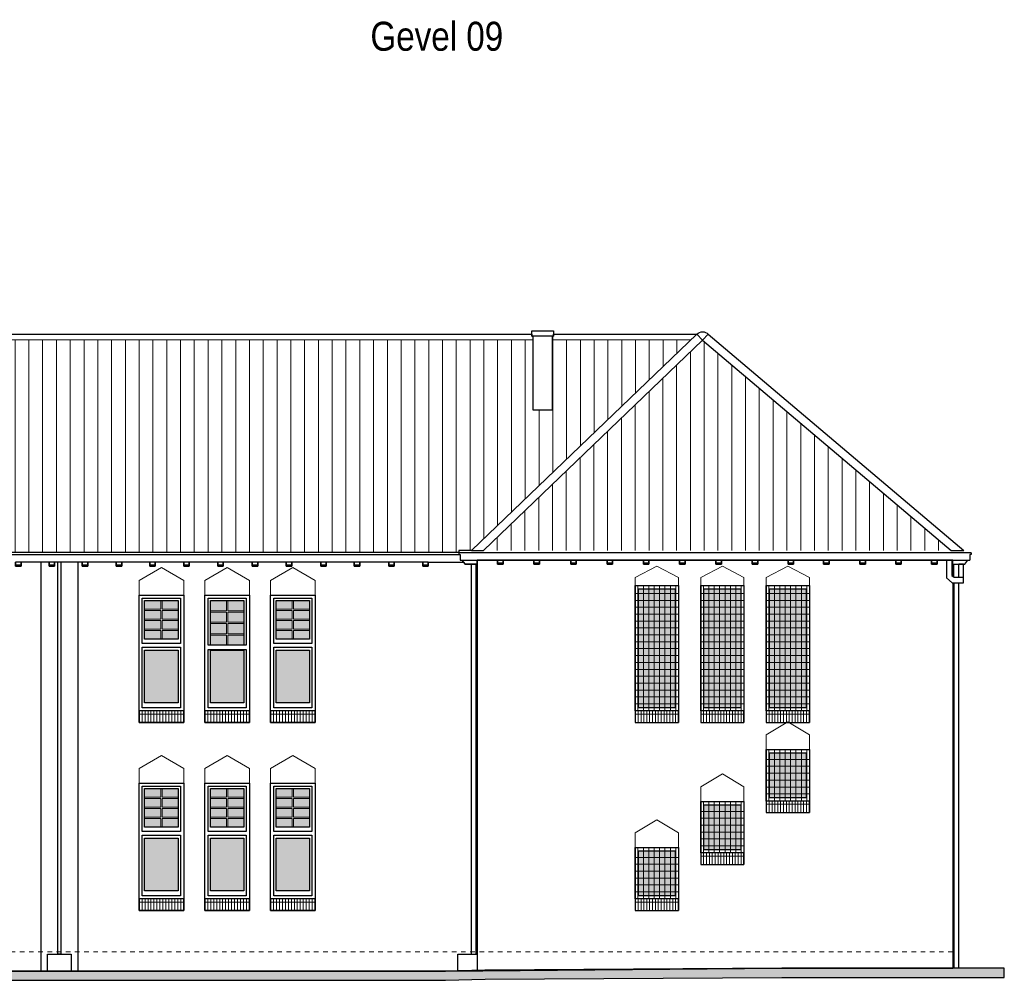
# Model space of a CAD drawing. Extents: x -59835 to 57885, y -767 to 224044.
# Tile 37 of 51: x -20535 to 888, y 161233 to 182131. Entities that reach past the tile are written whole.
import ezdxf

# ---------------------------------------------------------------- set-up
doc = ezdxf.new("R2010")
doc.units = 0
doc.header["$MEASUREMENT"] = 0
doc.linetypes.add('DASHED', pattern=[200, 100, -100])
for name, color, linetype in [('101 - TEKSTEN', 7, 'Continuous'), ('102 - MAATVOERING', 7, 'Continuous'), ('21 - BUITENWANDEN', 92, 'Continuous'), ('27 - DAKEN', 92, 'Continuous'), ('31 - BUITENKOZIJNEN', 7, 'Continuous'), ('31.1 - ARCERING', 7, 'Continuous'), ('52 - AFVOERVOORZIENINGEN', 92, 'Continuous'), ('90 - TERREIN', 7, 'Continuous')]:
    doc.layers.add(name, color=color, linetype=linetype)

msp = doc.modelspace()

# ---------------------------------------------------------------- hatches: boundary and pattern name
at = {"layer": '27 - DAKEN', "linetype": 'Continuous', "lineweight": 13}
h = msp.add_hatch(dxfattribs=at)
h.set_pattern_fill("~A--G'$~", color=253, style=0, pattern_type=0)
h.set_pattern_definition([(270, (-5935.94, 175163), (300, 4e-06), [])])
h.paths.add_polyline_path([(-5935.9375, 175163), (-9372, 175163), (-9372, 173643), (-8942, 173643), (-8942, 175163), (-53273.375, 175163), (-52089, 172783), (-52089, 172733), (-51956, 172733), (-51956, 172573), (-52856, 172573), (-52856, 172103), (-48906, 172103), (-48906, 171943), (-49411.375, 171943), (-50566, 170593), (-50566, 170543), (-10982, 170543), (-10982, 170583), (-10702.9375, 170583)], flags=0)
h = msp.add_hatch(dxfattribs=at)
h.set_pattern_fill("~A--G'$~", color=253, style=0, pattern_type=0)
h.set_pattern_definition([(90, (-10443.12, 170583), (-300, -1e-05), [])])
h.paths.add_polyline_path([(-10443.125, 170583), (-5677, 175162.1875), (-269.3125, 170583)], flags=0)
at = {"layer": '31.1 - ARCERING', "linetype": 'Continuous', "lineweight": 5}
for points in [[(-7072, 167163), (-7072, 169753), (-6272, 169753), (-6272, 167163)], [(-7072, 167163), (-7072, 169753), (-6272, 169753), (-6272, 167163)], [(-5647, 167163), (-5647, 169753), (-4847, 169753), (-4847, 167163)], [(-5647, 167163), (-5647, 169753), (-4847, 169753), (-4847, 167163)], [(-4222, 167163), (-4222, 169753), (-3422, 169753), (-3422, 167163)], [(-4222, 167163), (-4222, 169753), (-3422, 169753), (-3422, 167163)], [(-17817, 169305.5), (-17817, 169493), (-17467, 169493), (-17467, 169305.5)], [(-17817, 169305.5), (-17817, 169493), (-17467, 169493), (-17467, 169305.5)], [(-17437, 169305.5), (-17437, 169493), (-17087, 169493), (-17087, 169305.5)], [(-17437, 169305.5), (-17437, 169493), (-17087, 169493), (-17087, 169305.5)], [(-16387, 169273), (-16387, 169493), (-16037, 169493), (-16037, 169273)], [(-16387, 169273), (-16387, 169493), (-16037, 169493), (-16037, 169273)], [(-16007, 169273), (-16007, 169493), (-15657, 169493), (-15657, 169273)], [(-16007, 169273), (-16007, 169493), (-15657, 169493), (-15657, 169273)], [(-14957, 169305.5), (-14957, 169493), (-14607, 169493), (-14607, 169305.5)], [(-14957, 169305.5), (-14957, 169493), (-14607, 169493), (-14607, 169305.5)], [(-14577, 169305.5), (-14577, 169493), (-14227, 169493), (-14227, 169305.5)], [(-14577, 169305.5), (-14577, 169493), (-14227, 169493), (-14227, 169305.5)], [(-17817, 169088), (-17817, 169275.5), (-17467, 169275.5), (-17467, 169088)], [(-17817, 169088), (-17817, 169275.5), (-17467, 169275.5), (-17467, 169088)], [(-17437, 169088), (-17437, 169275.5), (-17087, 169275.5), (-17087, 169088)], [(-17437, 169088), (-17437, 169275.5), (-17087, 169275.5), (-17087, 169088)], [(-16387, 169023), (-16387, 169243), (-16037, 169243), (-16037, 169023)], [(-16387, 169023), (-16387, 169243), (-16037, 169243), (-16037, 169023)], [(-16007, 169023), (-16007, 169243), (-15657, 169243), (-15657, 169023)], [(-16007, 169023), (-16007, 169243), (-15657, 169243), (-15657, 169023)], [(-14957, 169088), (-14957, 169275.5), (-14607, 169275.5), (-14607, 169088)], [(-14957, 169088), (-14957, 169275.5), (-14607, 169275.5), (-14607, 169088)], [(-14577, 169088), (-14577, 169275.5), (-14227, 169275.5), (-14227, 169088)], [(-14577, 169088), (-14577, 169275.5), (-14227, 169275.5), (-14227, 169088)], [(-17817, 168870.5), (-17817, 169058), (-17467, 169058), (-17467, 168870.5)], [(-17817, 168870.5), (-17817, 169058), (-17467, 169058), (-17467, 168870.5)], [(-17437, 168870.5), (-17437, 169058), (-17087, 169058), (-17087, 168870.5)], [(-17437, 168870.5), (-17437, 169058), (-17087, 169058), (-17087, 168870.5)], [(-14957, 168870.5), (-14957, 169058), (-14607, 169058), (-14607, 168870.5)], [(-14957, 168870.5), (-14957, 169058), (-14607, 169058), (-14607, 168870.5)], [(-14577, 168870.5), (-14577, 169058), (-14227, 169058), (-14227, 168870.5)], [(-14577, 168870.5), (-14577, 169058), (-14227, 169058), (-14227, 168870.5)], [(-17817, 168653), (-17817, 168840.5), (-17467, 168840.5), (-17467, 168653)], [(-17817, 168653), (-17817, 168840.5), (-17467, 168840.5), (-17467, 168653)], [(-17437, 168653), (-17437, 168840.5), (-17087, 168840.5), (-17087, 168653)], [(-17437, 168653), (-17437, 168840.5), (-17087, 168840.5), (-17087, 168653)], [(-16387, 168773), (-16387, 168993), (-16037, 168993), (-16037, 168773)], [(-16387, 168773), (-16387, 168993), (-16037, 168993), (-16037, 168773)], [(-16007, 168773), (-16007, 168993), (-15657, 168993), (-15657, 168773)], [(-16007, 168773), (-16007, 168993), (-15657, 168993), (-15657, 168773)], [(-14957, 168653), (-14957, 168840.5), (-14607, 168840.5), (-14607, 168653)], [(-14957, 168653), (-14957, 168840.5), (-14607, 168840.5), (-14607, 168653)], [(-14577, 168653), (-14577, 168840.5), (-14227, 168840.5), (-14227, 168653)], [(-14577, 168653), (-14577, 168840.5), (-14227, 168840.5), (-14227, 168653)], [(-16387, 168523), (-16387, 168743), (-16037, 168743), (-16037, 168523)], [(-16387, 168523), (-16387, 168743), (-16037, 168743), (-16037, 168523)], [(-16007, 168523), (-16007, 168743), (-15657, 168743), (-15657, 168523)], [(-16007, 168523), (-16007, 168743), (-15657, 168743), (-15657, 168523)], [(-17817, 167273), (-17817, 168413), (-17087, 168413), (-17087, 167273)], [(-17817, 167273), (-17817, 168413), (-17087, 168413), (-17087, 167273)], [(-16387, 167273), (-16387, 168413), (-15657, 168413), (-15657, 167273)], [(-16387, 167273), (-16387, 168413), (-15657, 168413), (-15657, 167273)], [(-14957, 167273), (-14957, 168413), (-14227, 168413), (-14227, 167273)], [(-14957, 167273), (-14957, 168413), (-14227, 168413), (-14227, 167273)], [(-4222, 165203), (-4222, 166183), (-3422, 166183), (-3422, 165203)], [(-4222, 165203), (-4222, 166183), (-3422, 166183), (-3422, 165203)], [(-17817, 165215.5), (-17817, 165403), (-17467, 165403), (-17467, 165215.5)], [(-17817, 165215.5), (-17817, 165403), (-17467, 165403), (-17467, 165215.5)], [(-17437, 165215.5), (-17437, 165403), (-17087, 165403), (-17087, 165215.5)], [(-17437, 165215.5), (-17437, 165403), (-17087, 165403), (-17087, 165215.5)], [(-16387, 165215.5), (-16387, 165403), (-16037, 165403), (-16037, 165215.5)], [(-16387, 165215.5), (-16387, 165403), (-16037, 165403), (-16037, 165215.5)], [(-16007, 165215.5), (-16007, 165403), (-15657, 165403), (-15657, 165215.5)], [(-16007, 165215.5), (-16007, 165403), (-15657, 165403), (-15657, 165215.5)], [(-14957, 165215.5), (-14957, 165403), (-14607, 165403), (-14607, 165215.5)], [(-14957, 165215.5), (-14957, 165403), (-14607, 165403), (-14607, 165215.5)], [(-14577, 165215.5), (-14577, 165403), (-14227, 165403), (-14227, 165215.5)], [(-14577, 165215.5), (-14577, 165403), (-14227, 165403), (-14227, 165215.5)], [(-17817, 164998), (-17817, 165185.5), (-17467, 165185.5), (-17467, 164998)], [(-17817, 164998), (-17817, 165185.5), (-17467, 165185.5), (-17467, 164998)], [(-17437, 164998), (-17437, 165185.5), (-17087, 165185.5), (-17087, 164998)], [(-17437, 164998), (-17437, 165185.5), (-17087, 165185.5), (-17087, 164998)], [(-16387, 164998), (-16387, 165185.5), (-16037, 165185.5), (-16037, 164998)], [(-16387, 164998), (-16387, 165185.5), (-16037, 165185.5), (-16037, 164998)], [(-16007, 164998), (-16007, 165185.5), (-15657, 165185.5), (-15657, 164998)], [(-16007, 164998), (-16007, 165185.5), (-15657, 165185.5), (-15657, 164998)], [(-14957, 164998), (-14957, 165185.5), (-14607, 165185.5), (-14607, 164998)], [(-14957, 164998), (-14957, 165185.5), (-14607, 165185.5), (-14607, 164998)], [(-14577, 164998), (-14577, 165185.5), (-14227, 165185.5), (-14227, 164998)], [(-14577, 164998), (-14577, 165185.5), (-14227, 165185.5), (-14227, 164998)], [(-17817, 164780.5), (-17817, 164968), (-17467, 164968), (-17467, 164780.5)], [(-17817, 164780.5), (-17817, 164968), (-17467, 164968), (-17467, 164780.5)], [(-17437, 164780.5), (-17437, 164968), (-17087, 164968), (-17087, 164780.5)], [(-17437, 164780.5), (-17437, 164968), (-17087, 164968), (-17087, 164780.5)], [(-16387, 164780.5), (-16387, 164968), (-16037, 164968), (-16037, 164780.5)], [(-16387, 164780.5), (-16387, 164968), (-16037, 164968), (-16037, 164780.5)], [(-16007, 164780.5), (-16007, 164968), (-15657, 164968), (-15657, 164780.5)], [(-16007, 164780.5), (-16007, 164968), (-15657, 164968), (-15657, 164780.5)], [(-14957, 164780.5), (-14957, 164968), (-14607, 164968), (-14607, 164780.5)], [(-14957, 164780.5), (-14957, 164968), (-14607, 164968), (-14607, 164780.5)], [(-14577, 164780.5), (-14577, 164968), (-14227, 164968), (-14227, 164780.5)], [(-14577, 164780.5), (-14577, 164968), (-14227, 164968), (-14227, 164780.5)], [(-5647, 164073), (-5647, 165053), (-4847, 165053), (-4847, 164073)], [(-5647, 164073), (-5647, 165053), (-4847, 165053), (-4847, 164073)], [(-17817, 164563), (-17817, 164750.5), (-17467, 164750.5), (-17467, 164563)], [(-17817, 164563), (-17817, 164750.5), (-17467, 164750.5), (-17467, 164563)], [(-17437, 164563), (-17437, 164750.5), (-17087, 164750.5), (-17087, 164563)], [(-17437, 164563), (-17437, 164750.5), (-17087, 164750.5), (-17087, 164563)], [(-16387, 164563), (-16387, 164750.5), (-16037, 164750.5), (-16037, 164563)], [(-16387, 164563), (-16387, 164750.5), (-16037, 164750.5), (-16037, 164563)], [(-16007, 164563), (-16007, 164750.5), (-15657, 164750.5), (-15657, 164563)], [(-16007, 164563), (-16007, 164750.5), (-15657, 164750.5), (-15657, 164563)], [(-14957, 164563), (-14957, 164750.5), (-14607, 164750.5), (-14607, 164563)], [(-14957, 164563), (-14957, 164750.5), (-14607, 164750.5), (-14607, 164563)], [(-14577, 164563), (-14577, 164750.5), (-14227, 164750.5), (-14227, 164563)], [(-14577, 164563), (-14577, 164750.5), (-14227, 164750.5), (-14227, 164563)], [(-17817, 163183), (-17817, 164323), (-17087, 164323), (-17087, 163183)], [(-17817, 163183), (-17817, 164323), (-17087, 164323), (-17087, 163183)], [(-16387, 163183), (-16387, 164323), (-15657, 164323), (-15657, 163183)], [(-16387, 163183), (-16387, 164323), (-15657, 164323), (-15657, 163183)], [(-14957, 163183), (-14957, 164323), (-14227, 164323), (-14227, 163183)], [(-14957, 163183), (-14957, 164323), (-14227, 164323), (-14227, 163183)], [(-7072, 163073), (-7072, 164053), (-6272, 164053), (-6272, 163073)], [(-7072, 163073), (-7072, 164053), (-6272, 164053), (-6272, 163073)]]:
    msp.add_hatch(color=253, dxfattribs=at).paths.add_polyline_path(points, flags=0)
at = {"layer": '90 - TERREIN', "linetype": 'Continuous', "lineweight": 5}
for points in [[(-21593.375, 161433), (-21595.375, 161233), (-15600.375, 161233), (-15600.375, 161433)], [(-15600.375, 161433), (-15600.375, 161233), (-11267.8438, 161233), (-11270.4062, 161433)], [(-11270.4062, 161433), (-11267.8438, 161233), (-10410.1875, 161255.0156), (-10413.375, 161455)], [(-10413.3438, 161454.9922), (-10410.1562, 161255.0078), (-3954, 161295.9922), (-3954.625, 161495.9922)], [(-3954.6875, 161496), (-3954.0625, 161296), (887.625, 161296), (887.625, 161496)]]:
    msp.add_hatch(color=7, dxfattribs=at).paths.add_polyline_path(points, flags=0)

# ---------------------------------------------------------------- linework, layer by layer
at = {"layer": '102 - MAATVOERING', "color": 213, "linetype": 'DASHED', "lineweight": 13}
msp.add_lwpolyline([(-232, 161853), (-57300.375, 161853)], dxfattribs=at)
at = {"layer": '21 - BUITENWANDEN', "color": 92, "linetype": 'Continuous', "lineweight": 25}
for points in [[(-9392, 175243), (-9392, 175363), (-8922, 175363), (-8922, 175243)], [(-17937, 166843), (-17937, 169613), (-16967, 169613), (-16967, 166843)], [(-16507, 166843), (-16507, 169613), (-15537, 169613), (-15537, 166843)], [(-15077, 166843), (-15077, 169613), (-14107, 169613), (-14107, 166843)], [(-17937, 162753), (-17937, 165523), (-16967, 165523), (-16967, 162753)], [(-16507, 162753), (-16507, 165523), (-15537, 165523), (-15537, 162753)], [(-15077, 162753), (-15077, 165523), (-14107, 165523), (-14107, 162753)]]:
    msp.add_lwpolyline(points, close=True, dxfattribs=at)
for points in [[(-9372, 175243), (-9372, 173643)], [(-8942, 175243), (-8942, 173643)], [(-9372, 173643), (-8942, 173643)], [(-20506, 170333), (-20506, 170243), (-20626, 170243), (-20626, 170333)], [(-19896, 170333), (-20506, 170333)], [(-20072, 170333), (-20072, 161433)], [(-19776, 170333), (-19776, 170243), (-19896, 170243), (-19896, 170333)], [(-19176, 170333), (-19776, 170333)], [(-19272, 170333), (-19272, 161433)], [(-19056, 170333), (-19056, 170243), (-19176, 170243), (-19176, 170333)], [(-18436, 170333), (-19056, 170333)], [(-18316, 170333), (-18316, 170243), (-18436, 170243), (-18436, 170333)], [(-17706, 170333), (-18316, 170333)], [(-17586, 170333), (-17586, 170243), (-17706, 170243), (-17706, 170333)], [(-16966, 170333), (-17586, 170333)], [(-16846, 170333), (-16846, 170243), (-16966, 170243), (-16966, 170333)], [(-16226, 170333), (-16846, 170333)], [(-16106, 170333), (-16106, 170243), (-16226, 170243), (-16226, 170333)], [(-15476, 170333), (-16106, 170333)], [(-15356, 170333), (-15356, 170243), (-15476, 170243), (-15476, 170333)], [(-14736, 170333), (-15356, 170333)], [(-14616, 170333), (-14616, 170243), (-14736, 170243), (-14736, 170333)], [(-13986, 170333), (-14616, 170333)], [(-13866, 170333), (-13866, 170243), (-13986, 170243), (-13986, 170333)], [(-13256, 170333), (-13866, 170333)], [(-13136, 170333), (-13136, 170243), (-13256, 170243), (-13256, 170333)], [(-12506, 170333), (-13136, 170333)], [(-12386, 170333), (-12386, 170243), (-12506, 170243), (-12506, 170333)], [(-11766, 170333), (-12386, 170333)], [(-11646, 170333), (-11646, 170243), (-11766, 170243), (-11766, 170333)], [(-11646, 170333), (-10878.125, 170333)], [(-10878.125, 170333), (-10842, 170283), (-10582, 170283)], [(-10582, 170373), (-10582, 161804.125)], [(-10136, 170373), (-10582, 170373)], [(-10582, 170283), (-10582, 170373)], [(-10016, 170373), (-10016, 170283), (-10136, 170283), (-10136, 170373)], [(-9346, 170373), (-10016, 170373)], [(-9226, 170373), (-9226, 170283), (-9346, 170283), (-9346, 170373)], [(-8546, 170373), (-9226, 170373)], [(-8426, 170373), (-8426, 170283), (-8546, 170283), (-8546, 170373)], [(-7756, 170373), (-8426, 170373)], [(-7636, 170373), (-7636, 170283), (-7756, 170283), (-7756, 170373)], [(-6966, 170373), (-7636, 170373)], [(-6846, 170373), (-6846, 170283), (-6966, 170283), (-6966, 170373)], [(-6176, 170373), (-6846, 170373)], [(-6056, 170373), (-6056, 170283), (-6176, 170283), (-6176, 170373)], [(-5386, 170373), (-6056, 170373)], [(-5266, 170373), (-5266, 170283), (-5386, 170283), (-5386, 170373)], [(-4596, 170373), (-5266, 170373)], [(-4476, 170373), (-4476, 170283), (-4596, 170283), (-4596, 170373)], [(-3816, 170373), (-4476, 170373)], [(-3696, 170373), (-3696, 170283), (-3816, 170283), (-3816, 170373)], [(-3046, 170373), (-3696, 170373)], [(-2926, 170373), (-2926, 170283), (-3046, 170283), (-3046, 170373)], [(-2256, 170373), (-2926, 170373)], [(-2136, 170373), (-2136, 170283), (-2256, 170283), (-2256, 170373)], [(-1476, 170373), (-2136, 170373)], [(-1356, 170373), (-1356, 170283), (-1476, 170283), (-1476, 170373)], [(-696, 170373), (-1356, 170373)], [(-576, 170373), (-576, 170283), (-696, 170283), (-696, 170373)], [(-232, 170373), (-576, 170373)], [(-232, 170027), (-232, 170373)], [(-232, 169883), (-232, 161496)], [(-7142, 169823), (-7142, 166843)], [(-7142, 169823), (-6202, 169823)], [(-6202, 169823), (-6202, 166843)], [(-5717, 169823), (-5717, 166843)], [(-5717, 169823), (-4777, 169823)], [(-4777, 169823), (-4777, 166843)], [(-4292, 169823), (-4292, 166843)], [(-4292, 169823), (-3352, 169823)], [(-3352, 169823), (-3352, 166843)], [(-7142, 166843), (-6202, 166843)], [(-5717, 166843), (-4777, 166843)], [(-4292, 166843), (-3352, 166843)], [(-4292, 166253), (-4292, 164883)], [(-4292, 166253), (-3352, 166253)], [(-3352, 166253), (-3352, 164883)], [(-5717, 165123), (-5717, 163753)], [(-5717, 165123), (-4777, 165123)], [(-4777, 165123), (-4777, 163753)], [(-4292, 164883), (-3352, 164883)], [(-7142, 164123), (-7142, 162753)], [(-7142, 164123), (-6202, 164123)], [(-6202, 164123), (-6202, 162753)], [(-5717, 163753), (-4777, 163753)], [(-7142, 162753), (-6202, 162753)], [(-19932, 161433), (-19932, 161804.125), (-19412, 161804.125), (-19412, 161433)], [(-11002, 161439.875), (-11002, 161804.125), (-10582, 161804.125), (-10582, 161450.6875)], [(-57300.375, 161644.125), (-56167.375, 161533), (-26552, 161533), (-21593.375, 161433), (-11270.375, 161433), (-3954.625, 161496), (-232, 161496)]]:
    msp.add_lwpolyline(points, dxfattribs=at)
at = {"layer": '21 - BUITENWANDEN', "color": 5, "linetype": 'Continuous', "lineweight": 5}
for points in [[(-19712, 170333), (-19712, 161804.125)], [(-19632, 170333), (-19632, 161804.125)], [(-17452, 170213), (-17937, 169933)], [(-17452, 170213), (-16967, 169933)], [(-16022, 170213), (-16507, 169933)], [(-16022, 170213), (-15537, 169933)], [(-14592, 170213), (-15077, 169933)], [(-14592, 170213), (-14107, 169933)], [(-6672, 170243), (-7142, 169993)], [(-6672, 170243), (-6202, 169993)], [(-5247, 170243), (-5717, 169993)], [(-5247, 170243), (-4777, 169993)], [(-3822, 170243), (-4292, 169993)], [(-3822, 170243), (-3352, 169993)], [(-17937, 169613), (-17937, 169933)], [(-16967, 169613), (-16967, 169933)], [(-16507, 169613), (-16507, 169933)], [(-15537, 169613), (-15537, 169933)], [(-15077, 169613), (-15077, 169933)], [(-14107, 169613), (-14107, 169933)], [(-7142, 169823), (-7142, 169993)], [(-6202, 169823), (-6202, 169993)], [(-5717, 169823), (-5717, 169993)], [(-4777, 169823), (-4777, 169993)], [(-4292, 169823), (-4292, 169993)], [(-3352, 169823), (-3352, 169993)], [(-3822, 166853), (-4292, 166573)], [(-3822, 166853), (-3352, 166573)], [(-4292, 166253), (-4292, 166573)], [(-3352, 166253), (-3352, 166573)], [(-17452, 166123), (-17937, 165843)], [(-17452, 166123), (-16967, 165843)], [(-16022, 166123), (-16507, 165843)], [(-16022, 166123), (-15537, 165843)], [(-14592, 166123), (-15077, 165843)], [(-14592, 166123), (-14107, 165843)], [(-17937, 165523), (-17937, 165843)], [(-16967, 165523), (-16967, 165843)], [(-16507, 165523), (-16507, 165843)], [(-15537, 165523), (-15537, 165843)], [(-15077, 165523), (-15077, 165843)], [(-14107, 165523), (-14107, 165843)], [(-5247, 165723), (-5717, 165443)], [(-5247, 165723), (-4777, 165443)], [(-5717, 165123), (-5717, 165443)], [(-4777, 165123), (-4777, 165443)], [(-6672, 164723), (-7142, 164443)], [(-6672, 164723), (-6202, 164443)], [(-7142, 164123), (-7142, 164443)], [(-6202, 164123), (-6202, 164443)]]:
    msp.add_lwpolyline(points, dxfattribs=at)
at = {"layer": '27 - DAKEN', "color": 92, "linetype": 'Continuous', "lineweight": 25}
for points in [[(-53225.375, 175293), (-9392, 175293), (-9392, 175243), (-9372, 175243), (-9372, 173643), (-8942, 173643), (-8942, 175243), (-8922, 175243), (-8922, 175293), (-5800.625, 175293), (-10702.9375, 170583), (-10982, 170583), (-10982, 170543), (-50566, 170543)], [(-5800.625, 175293), (-10702.9375, 170583)], [(-5677, 175162.1875), (-5800.625, 175293)], [(-5677, 175162.1875), (-5552.875, 175293)], [(-5552.875, 175293), (9.3125, 170583)], [(-5677, 175162.1875), (-10443.125, 170583)], [(-5677, 175162.1875), (-269.3125, 170583)], [(-10702.9375, 170583), (-10443.125, 170583)], [(-269.3125, 170583), (9.3125, 170583)]]:
    msp.add_lwpolyline(points, dxfattribs=at)
msp.add_lwpolyline([(-5800.625, 175293, -0.3794042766), (-5552.875, 175293)], format="xyb", dxfattribs=at)
at = {"layer": '27 - DAKEN', "color": 5, "linetype": 'Continuous', "lineweight": 5}
for points in [[(-9372, 175163), (-53273.375, 175163)], [(-8942, 175163), (-5935.9375, 175163)]]:
    msp.add_lwpolyline(points, dxfattribs=at)
at = {"layer": '31 - BUITENKOZIJNEN', "color": 92, "linetype": 'Continuous', "lineweight": 25}
for points in [[(-7142, 167093), (-7142, 169823), (-6202, 169823), (-6202, 167093)], [(-7072, 167163), (-7072, 169753), (-6272, 169753), (-6272, 167163)], [(-5717, 167093), (-5717, 169823), (-4777, 169823), (-4777, 167093)], [(-5647, 167163), (-5647, 169753), (-4847, 169753), (-4847, 167163)], [(-4292, 167093), (-4292, 169823), (-3352, 169823), (-3352, 167093)], [(-4222, 167163), (-4222, 169753), (-3422, 169753), (-3422, 167163)], [(-17937, 167093), (-17937, 169613), (-16967, 169613), (-16967, 167093)], [(-17867, 168563), (-17867, 169543), (-17037, 169543), (-17037, 168563)], [(-17817, 168653), (-17817, 169493), (-17087, 169493), (-17087, 168653)], [(-16507, 167093), (-16507, 169613), (-15537, 169613), (-15537, 167093)], [(-16437, 168523), (-16437, 169543), (-15607, 169543), (-15607, 168523)], [(-15077, 167093), (-15077, 169613), (-14107, 169613), (-14107, 167093)], [(-15007, 168563), (-15007, 169543), (-14177, 169543), (-14177, 168563)], [(-14957, 168653), (-14957, 169493), (-14227, 169493), (-14227, 168653)], [(-17867, 167163), (-17867, 168483), (-17037, 168483), (-17037, 167163)], [(-17817, 167273), (-17817, 168413), (-17087, 168413), (-17087, 167273)], [(-16437, 167163), (-16437, 168433), (-15607, 168433), (-15607, 167163)], [(-16387, 167273), (-16387, 168413), (-15657, 168413), (-15657, 167273)], [(-15007, 167163), (-15007, 168483), (-14177, 168483), (-14177, 167163)], [(-14957, 167273), (-14957, 168413), (-14227, 168413), (-14227, 167273)], [(-4292, 165133), (-4292, 166253), (-3352, 166253), (-3352, 165133)], [(-4222, 165203), (-4222, 166183), (-3422, 166183), (-3422, 165203)], [(-17937, 163003), (-17937, 165523), (-16967, 165523), (-16967, 163003)], [(-17867, 164473), (-17867, 165453), (-17037, 165453), (-17037, 164473)], [(-17817, 164563), (-17817, 165403), (-17087, 165403), (-17087, 164563)], [(-16507, 163003), (-16507, 165523), (-15537, 165523), (-15537, 163003)], [(-16437, 164473), (-16437, 165453), (-15607, 165453), (-15607, 164473)], [(-16387, 164563), (-16387, 165403), (-15657, 165403), (-15657, 164563)], [(-15077, 163003), (-15077, 165523), (-14107, 165523), (-14107, 163003)], [(-15007, 164473), (-15007, 165453), (-14177, 165453), (-14177, 164473)], [(-14957, 164563), (-14957, 165403), (-14227, 165403), (-14227, 164563)], [(-5717, 164003), (-5717, 165123), (-4777, 165123), (-4777, 164003)], [(-5647, 164073), (-5647, 165053), (-4847, 165053), (-4847, 164073)], [(-17867, 163073), (-17867, 164393), (-17037, 164393), (-17037, 163073)], [(-17817, 163183), (-17817, 164323), (-17087, 164323), (-17087, 163183)], [(-16437, 163073), (-16437, 164393), (-15607, 164393), (-15607, 163073)], [(-16387, 163183), (-16387, 164323), (-15657, 164323), (-15657, 163183)], [(-15007, 163073), (-15007, 164393), (-14177, 164393), (-14177, 163073)], [(-14957, 163183), (-14957, 164323), (-14227, 164323), (-14227, 163183)], [(-7142, 163003), (-7142, 164123), (-6202, 164123), (-6202, 163003)], [(-7072, 163073), (-7072, 164053), (-6272, 164053), (-6272, 163073)]]:
    msp.add_lwpolyline(points, close=True, dxfattribs=at)
at = {"layer": '31 - BUITENKOZIJNEN', "color": 5, "linetype": 'Continuous', "lineweight": 5}
for points in [[(-7083.25, 167093), (-7083.25, 169823)], [(-6965.75, 167093), (-6965.75, 169823)], [(-6848.25, 167093), (-6848.25, 169823)], [(-6730.75, 167093), (-6730.75, 169823)], [(-6613.25, 167093), (-6613.25, 169823)], [(-6495.75, 167093), (-6495.75, 169823)], [(-6378.25, 167093), (-6378.25, 169823)], [(-6260.75, 167093), (-6260.75, 169823)], [(-5658.25, 167093), (-5658.25, 169823)], [(-5540.75, 167093), (-5540.75, 169823)], [(-5423.25, 167093), (-5423.25, 169823)], [(-5305.75, 167093), (-5305.75, 169823)], [(-5188.25, 167093), (-5188.25, 169823)], [(-5070.75, 167093), (-5070.75, 169823)], [(-4953.25, 167093), (-4953.25, 169823)], [(-4835.75, 167093), (-4835.75, 169823)], [(-4233.25, 167093), (-4233.25, 169823)], [(-4115.75, 167093), (-4115.75, 169823)], [(-3998.25, 167093), (-3998.25, 169823)], [(-3880.75, 167093), (-3880.75, 169823)], [(-3763.25, 167093), (-3763.25, 169823)], [(-3645.75, 167093), (-3645.75, 169823)], [(-3528.25, 167093), (-3528.25, 169823)], [(-3410.75, 167093), (-3410.75, 169823)], [(-17467, 169305.5), (-17467, 169493)], [(-17437, 169305.5), (-17437, 169493)], [(-16037, 169493), (-16387, 169493)], [(-16037, 169273), (-16037, 169493)], [(-16007, 169273), (-16007, 169493)], [(-15657, 169493), (-16007, 169493)], [(-14607, 169305.5), (-14607, 169493)], [(-14577, 169305.5), (-14577, 169493)], [(-7142, 169648), (-6202, 169648)], [(-7142, 169498), (-6202, 169498)], [(-5717, 169648), (-4777, 169648)], [(-5717, 169498), (-4777, 169498)], [(-4292, 169648), (-3352, 169648)], [(-4292, 169498), (-3352, 169498)], [(-17817, 169305.5), (-17467, 169305.5)], [(-17817, 169275.5), (-17467, 169275.5)], [(-17467, 169275.5), (-17467, 169088)], [(-17087, 169305.5), (-17437, 169305.5)], [(-17087, 169275.5), (-17437, 169275.5)], [(-17437, 169275.5), (-17437, 169088)], [(-16387, 169273), (-16037, 169273)], [(-16387, 169243), (-16037, 169243)], [(-16037, 169023), (-16037, 169243)], [(-15657, 169273), (-16007, 169273)], [(-16007, 169023), (-16007, 169243)], [(-16007, 169243), (-15657, 169243)], [(-14957, 169305.5), (-14607, 169305.5)], [(-14957, 169275.5), (-14607, 169275.5)], [(-14607, 169275.5), (-14607, 169088)], [(-14227, 169305.5), (-14577, 169305.5)], [(-14227, 169275.5), (-14577, 169275.5)], [(-14577, 169275.5), (-14577, 169088)], [(-7142, 169348), (-6202, 169348)], [(-5717, 169348), (-4777, 169348)], [(-4292, 169348), (-3352, 169348)], [(-17817, 169088), (-17467, 169088)], [(-17817, 169058), (-17467, 169058)], [(-17467, 169058), (-17467, 168870.5)], [(-17087, 169088), (-17437, 169088)], [(-17087, 169058), (-17437, 169058)], [(-17437, 169058), (-17437, 168870.5)], [(-14957, 169088), (-14607, 169088)], [(-14957, 169058), (-14607, 169058)], [(-14607, 169058), (-14607, 168870.5)], [(-14227, 169088), (-14577, 169088)], [(-14227, 169058), (-14577, 169058)], [(-14577, 169058), (-14577, 168870.5)], [(-7142, 169198), (-6202, 169198)], [(-7142, 169048), (-6202, 169048)], [(-5717, 169198), (-4777, 169198)], [(-5717, 169048), (-4777, 169048)], [(-4292, 169198), (-3352, 169198)], [(-4292, 169048), (-3352, 169048)], [(-17817, 168870.5), (-17467, 168870.5)], [(-17817, 168840.5), (-17467, 168840.5)], [(-17467, 168840.5), (-17467, 168653)], [(-17087, 168870.5), (-17437, 168870.5)], [(-17087, 168840.5), (-17437, 168840.5)], [(-17437, 168840.5), (-17437, 168653)], [(-16387, 169023), (-16037, 169023)], [(-16387, 168993), (-16037, 168993)], [(-16037, 168773), (-16037, 168993)], [(-15657, 169023), (-16007, 169023)], [(-16007, 168773), (-16007, 168993)], [(-16007, 168993), (-15657, 168993)], [(-14957, 168870.5), (-14607, 168870.5)], [(-14957, 168840.5), (-14607, 168840.5)], [(-14607, 168840.5), (-14607, 168653)], [(-14227, 168870.5), (-14577, 168870.5)], [(-14227, 168840.5), (-14577, 168840.5)], [(-14577, 168840.5), (-14577, 168653)], [(-7142, 168898), (-6202, 168898)], [(-7142, 168898), (-6202, 168898)], [(-5717, 168898), (-4777, 168898)], [(-5717, 168898), (-4777, 168898)], [(-4292, 168898), (-3352, 168898)], [(-4292, 168898), (-3352, 168898)], [(-16387, 168773), (-16037, 168773)], [(-16037, 168743), (-16387, 168743)], [(-16037, 168523), (-16037, 168743)], [(-15657, 168773), (-16007, 168773)], [(-16007, 168523), (-16007, 168743)], [(-16007, 168743), (-15657, 168743)], [(-7142, 168748), (-6202, 168748)], [(-7142, 168598), (-6202, 168598)], [(-5717, 168748), (-4777, 168748)], [(-5717, 168598), (-4777, 168598)], [(-4292, 168748), (-3352, 168748)], [(-4292, 168598), (-3352, 168598)], [(-16387, 168523), (-16037, 168523)], [(-15657, 168523), (-16007, 168523)], [(-7142, 168448), (-6202, 168448)], [(-5717, 168448), (-4777, 168448)], [(-4292, 168448), (-3352, 168448)], [(-7142, 168298), (-6202, 168298)], [(-5717, 168298), (-4777, 168298)], [(-4292, 168298), (-3352, 168298)], [(-7142, 168148), (-6202, 168148)], [(-7142, 167998), (-6202, 167998)], [(-5717, 168148), (-4777, 168148)], [(-5717, 167998), (-4777, 167998)], [(-4292, 168148), (-3352, 168148)], [(-4292, 167998), (-3352, 167998)], [(-7142, 167848), (-6202, 167848)], [(-5717, 167848), (-4777, 167848)], [(-4292, 167848), (-3352, 167848)], [(-7142, 167698), (-6202, 167698)], [(-7142, 167548), (-6202, 167548)], [(-5717, 167698), (-4777, 167698)], [(-5717, 167548), (-4777, 167548)], [(-4292, 167698), (-3352, 167698)], [(-4292, 167548), (-3352, 167548)], [(-7142, 167398), (-6202, 167398)], [(-5717, 167398), (-4777, 167398)], [(-4292, 167398), (-3352, 167398)], [(-7142, 167248), (-6202, 167248)], [(-5717, 167248), (-4777, 167248)], [(-4292, 167248), (-3352, 167248)], [(-17937, 167023), (-16967, 167023)], [(-17872.3125, 166843), (-17872.3125, 167093)], [(-17807.625, 166843), (-17807.625, 167093)], [(-17742.9375, 166843), (-17742.9375, 167093)], [(-17678.25, 166843), (-17678.25, 167093)], [(-17613.5625, 166843), (-17613.5625, 167093)], [(-17548.875, 166843), (-17548.875, 167093)], [(-17484.1875, 166843), (-17484.1875, 167093)], [(-17419.5, 166843), (-17419.5, 167093)], [(-17354.8125, 166843), (-17354.8125, 167093)], [(-17290.125, 166843), (-17290.125, 167093)], [(-17225.4375, 166843), (-17225.4375, 167093)], [(-17160.75, 166843), (-17160.75, 167093)], [(-17096.0625, 166843), (-17096.0625, 167093)], [(-17031.375, 166843), (-17031.375, 167093)], [(-16507, 167023), (-15537, 167023)], [(-16442.3125, 166843), (-16442.3125, 167093)], [(-16377.625, 166843), (-16377.625, 167093)], [(-16312.9375, 166843), (-16312.9375, 167093)], [(-16248.25, 166843), (-16248.25, 167093)], [(-16183.5625, 166843), (-16183.5625, 167093)], [(-16118.875, 166843), (-16118.875, 167093)], [(-16054.1875, 166843), (-16054.1875, 167093)], [(-15989.5, 166843), (-15989.5, 167093)], [(-15924.8125, 166843), (-15924.8125, 167093)], [(-15860.125, 166843), (-15860.125, 167093)], [(-15795.4375, 166843), (-15795.4375, 167093)], [(-15730.75, 166843), (-15730.75, 167093)], [(-15666.0625, 166843), (-15666.0625, 167093)], [(-15601.375, 166843), (-15601.375, 167093)], [(-15077, 167023), (-14107, 167023)], [(-15012.3125, 166843), (-15012.3125, 167093)], [(-14947.625, 166843), (-14947.625, 167093)], [(-14882.9375, 166843), (-14882.9375, 167093)], [(-14818.25, 166843), (-14818.25, 167093)], [(-14753.5625, 166843), (-14753.5625, 167093)], [(-14688.875, 166843), (-14688.875, 167093)], [(-14624.1875, 166843), (-14624.1875, 167093)], [(-14559.5, 166843), (-14559.5, 167093)], [(-14494.8125, 166843), (-14494.8125, 167093)], [(-14430.125, 166843), (-14430.125, 167093)], [(-14365.4375, 166843), (-14365.4375, 167093)], [(-14300.75, 166843), (-14300.75, 167093)], [(-14236.0625, 166843), (-14236.0625, 167093)], [(-14171.375, 166843), (-14171.375, 167093)], [(-7142, 167023), (-6202, 167023)], [(-7079.375, 166843), (-7079.375, 167093)], [(-7016.75, 166843), (-7016.75, 167093)], [(-6954.125, 166843), (-6954.125, 167093)], [(-6891.5, 166843), (-6891.5, 167093)], [(-6828.875, 166843), (-6828.875, 167093)], [(-6766.25, 166843), (-6766.25, 167093)], [(-6703.625, 166843), (-6703.625, 167093)], [(-6641, 166843), (-6641, 167093)], [(-6578.375, 166843), (-6578.375, 167093)], [(-6515.75, 166843), (-6515.75, 167093)], [(-6453.125, 166843), (-6453.125, 167093)], [(-6390.5, 166843), (-6390.5, 167093)], [(-6327.875, 166843), (-6327.875, 167093)], [(-6265.25, 166843), (-6265.25, 167093)], [(-5717, 167023), (-4777, 167023)], [(-5654.375, 166843), (-5654.375, 167093)], [(-5591.75, 166843), (-5591.75, 167093)], [(-5529.125, 166843), (-5529.125, 167093)], [(-5466.5, 166843), (-5466.5, 167093)], [(-5403.875, 166843), (-5403.875, 167093)], [(-5341.25, 166843), (-5341.25, 167093)], [(-5278.625, 166843), (-5278.625, 167093)], [(-5216, 166843), (-5216, 167093)], [(-5153.375, 166843), (-5153.375, 167093)], [(-5090.75, 166843), (-5090.75, 167093)], [(-5028.125, 166843), (-5028.125, 167093)], [(-4965.5, 166843), (-4965.5, 167093)], [(-4902.875, 166843), (-4902.875, 167093)], [(-4840.25, 166843), (-4840.25, 167093)], [(-4292, 167023), (-3352, 167023)], [(-4229.375, 166843), (-4229.375, 167093)], [(-4166.75, 166843), (-4166.75, 167093)], [(-4104.125, 166843), (-4104.125, 167093)], [(-4041.5, 166843), (-4041.5, 167093)], [(-3978.875, 166843), (-3978.875, 167093)], [(-3916.25, 166843), (-3916.25, 167093)], [(-3853.625, 166843), (-3853.625, 167093)], [(-3791, 166843), (-3791, 167093)], [(-3728.375, 166843), (-3728.375, 167093)], [(-3665.75, 166843), (-3665.75, 167093)], [(-3603.125, 166843), (-3603.125, 167093)], [(-3540.5, 166843), (-3540.5, 167093)], [(-3477.875, 166843), (-3477.875, 167093)], [(-3415.25, 166843), (-3415.25, 167093)], [(-4233.25, 165133), (-4233.25, 166253)], [(-4115.75, 165133), (-4115.75, 166253)], [(-3998.25, 165133), (-3998.25, 166253)], [(-3880.75, 165133), (-3880.75, 166253)], [(-3763.25, 165133), (-3763.25, 166253)], [(-3645.75, 165133), (-3645.75, 166253)], [(-3528.25, 165133), (-3528.25, 166253)], [(-3410.75, 165133), (-3410.75, 166253)], [(-4292, 166038), (-3352, 166038)], [(-4292, 165888), (-3352, 165888)], [(-4292, 165738), (-3352, 165738)], [(-17467, 165215.5), (-17467, 165403)], [(-17437, 165215.5), (-17437, 165403)], [(-16037, 165215.5), (-16037, 165403)], [(-16007, 165215.5), (-16007, 165403)], [(-14607, 165215.5), (-14607, 165403)], [(-14577, 165215.5), (-14577, 165403)], [(-4292, 165588), (-3352, 165588)], [(-4292, 165438), (-3352, 165438)], [(-17817, 165215.5), (-17467, 165215.5)], [(-17817, 165185.5), (-17467, 165185.5)], [(-17467, 165185.5), (-17467, 164998)], [(-17087, 165215.5), (-17437, 165215.5)], [(-17087, 165185.5), (-17437, 165185.5)], [(-17437, 165185.5), (-17437, 164998)], [(-16387, 165215.5), (-16037, 165215.5)], [(-16387, 165185.5), (-16037, 165185.5)], [(-16037, 165185.5), (-16037, 164998)], [(-15657, 165215.5), (-16007, 165215.5)], [(-15657, 165185.5), (-16007, 165185.5)], [(-16007, 165185.5), (-16007, 164998)], [(-14957, 165215.5), (-14607, 165215.5)], [(-14957, 165185.5), (-14607, 165185.5)], [(-14607, 165185.5), (-14607, 164998)], [(-14227, 165215.5), (-14577, 165215.5)], [(-14227, 165185.5), (-14577, 165185.5)], [(-14577, 165185.5), (-14577, 164998)], [(-4292, 165288), (-3352, 165288)], [(-17817, 164998), (-17467, 164998)], [(-17817, 164968), (-17467, 164968)], [(-17467, 164968), (-17467, 164780.5)], [(-17087, 164998), (-17437, 164998)], [(-17087, 164968), (-17437, 164968)], [(-17437, 164968), (-17437, 164780.5)], [(-16387, 164998), (-16037, 164998)], [(-16387, 164968), (-16037, 164968)], [(-16037, 164968), (-16037, 164780.5)], [(-15657, 164998), (-16007, 164998)], [(-15657, 164968), (-16007, 164968)], [(-16007, 164968), (-16007, 164780.5)], [(-14957, 164998), (-14607, 164998)], [(-14957, 164968), (-14607, 164968)], [(-14607, 164968), (-14607, 164780.5)], [(-14227, 164998), (-14577, 164998)], [(-14227, 164968), (-14577, 164968)], [(-14577, 164968), (-14577, 164780.5)], [(-5658.25, 164003), (-5658.25, 165123)], [(-5540.75, 164003), (-5540.75, 165123)], [(-5423.25, 164003), (-5423.25, 165123)], [(-5305.75, 164003), (-5305.75, 165123)], [(-5188.25, 164003), (-5188.25, 165123)], [(-5070.75, 164003), (-5070.75, 165123)], [(-4953.25, 164003), (-4953.25, 165123)], [(-4835.75, 164003), (-4835.75, 165123)], [(-4292, 165063), (-3352, 165063)], [(-4229.375, 164883), (-4229.375, 165133)], [(-4166.75, 164883), (-4166.75, 165133)], [(-4104.125, 164883), (-4104.125, 165133)], [(-4041.5, 164883), (-4041.5, 165133)], [(-3978.875, 164883), (-3978.875, 165133)], [(-3916.25, 164883), (-3916.25, 165133)], [(-3853.625, 164883), (-3853.625, 165133)], [(-3791, 164883), (-3791, 165133)], [(-3728.375, 164883), (-3728.375, 165133)], [(-3665.75, 164883), (-3665.75, 165133)], [(-3603.125, 164883), (-3603.125, 165133)], [(-3540.5, 164883), (-3540.5, 165133)], [(-3477.875, 164883), (-3477.875, 165133)], [(-3415.25, 164883), (-3415.25, 165133)], [(-17817, 164780.5), (-17467, 164780.5)], [(-17817, 164750.5), (-17467, 164750.5)], [(-17467, 164750.5), (-17467, 164563)], [(-17087, 164780.5), (-17437, 164780.5)], [(-17087, 164750.5), (-17437, 164750.5)], [(-17437, 164750.5), (-17437, 164563)], [(-16387, 164780.5), (-16037, 164780.5)], [(-16387, 164750.5), (-16037, 164750.5)], [(-16037, 164750.5), (-16037, 164563)], [(-15657, 164780.5), (-16007, 164780.5)], [(-15657, 164750.5), (-16007, 164750.5)], [(-16007, 164750.5), (-16007, 164563)], [(-14957, 164780.5), (-14607, 164780.5)], [(-14957, 164750.5), (-14607, 164750.5)], [(-14607, 164750.5), (-14607, 164563)], [(-14227, 164780.5), (-14577, 164780.5)], [(-14227, 164750.5), (-14577, 164750.5)], [(-14577, 164750.5), (-14577, 164563)], [(-5717, 164908), (-4777, 164908)], [(-5717, 164758), (-4777, 164758)], [(-5717, 164608), (-4777, 164608)], [(-5717, 164458), (-4777, 164458)], [(-7083.25, 163003), (-7083.25, 164123)], [(-6965.75, 163003), (-6965.75, 164123)], [(-6848.25, 163003), (-6848.25, 164123)], [(-6730.75, 163003), (-6730.75, 164123)], [(-6613.25, 163003), (-6613.25, 164123)], [(-6495.75, 163003), (-6495.75, 164123)], [(-6378.25, 163003), (-6378.25, 164123)], [(-6260.75, 163003), (-6260.75, 164123)], [(-5717, 164308), (-4777, 164308)], [(-5717, 164158), (-4777, 164158)], [(-7142, 163908), (-6202, 163908)], [(-5717, 163933), (-4777, 163933)], [(-5654.375, 163753), (-5654.375, 164003)], [(-5591.75, 163753), (-5591.75, 164003)], [(-5529.125, 163753), (-5529.125, 164003)], [(-5466.5, 163753), (-5466.5, 164003)], [(-5403.875, 163753), (-5403.875, 164003)], [(-5341.25, 163753), (-5341.25, 164003)], [(-5278.625, 163753), (-5278.625, 164003)], [(-5216, 163753), (-5216, 164003)], [(-5153.375, 163753), (-5153.375, 164003)], [(-5090.75, 163753), (-5090.75, 164003)], [(-5028.125, 163753), (-5028.125, 164003)], [(-4965.5, 163753), (-4965.5, 164003)], [(-4902.875, 163753), (-4902.875, 164003)], [(-4840.25, 163753), (-4840.25, 164003)], [(-7142, 163758), (-6202, 163758)], [(-7142, 163608), (-6202, 163608)], [(-7142, 163458), (-6202, 163458)], [(-7142, 163308), (-6202, 163308)], [(-7142, 163158), (-6202, 163158)], [(-17937, 162933), (-16967, 162933)], [(-17872.3125, 162753), (-17872.3125, 163003)], [(-17807.625, 162753), (-17807.625, 163003)], [(-17742.9375, 162753), (-17742.9375, 163003)], [(-17678.25, 162753), (-17678.25, 163003)], [(-17613.5625, 162753), (-17613.5625, 163003)], [(-17548.875, 162753), (-17548.875, 163003)], [(-17484.1875, 162753), (-17484.1875, 163003)], [(-17419.5, 162753), (-17419.5, 163003)], [(-17354.8125, 162753), (-17354.8125, 163003)], [(-17290.125, 162753), (-17290.125, 163003)], [(-17225.4375, 162753), (-17225.4375, 163003)], [(-17160.75, 162753), (-17160.75, 163003)], [(-17096.0625, 162753), (-17096.0625, 163003)], [(-17031.375, 162753), (-17031.375, 163003)], [(-16507, 162933), (-15537, 162933)], [(-16442.3125, 162753), (-16442.3125, 163003)], [(-16377.625, 162753), (-16377.625, 163003)], [(-16312.9375, 162753), (-16312.9375, 163003)], [(-16248.25, 162753), (-16248.25, 163003)], [(-16183.5625, 162753), (-16183.5625, 163003)], [(-16118.875, 162753), (-16118.875, 163003)], [(-16054.1875, 162753), (-16054.1875, 163003)], [(-15989.5, 162753), (-15989.5, 163003)], [(-15924.8125, 162753), (-15924.8125, 163003)], [(-15860.125, 162753), (-15860.125, 163003)], [(-15795.4375, 162753), (-15795.4375, 163003)], [(-15730.75, 162753), (-15730.75, 163003)], [(-15666.0625, 162753), (-15666.0625, 163003)], [(-15601.375, 162753), (-15601.375, 163003)], [(-15077, 162933), (-14107, 162933)], [(-15012.3125, 162753), (-15012.3125, 163003)], [(-14947.625, 162753), (-14947.625, 163003)], [(-14882.9375, 162753), (-14882.9375, 163003)], [(-14818.25, 162753), (-14818.25, 163003)], [(-14753.5625, 162753), (-14753.5625, 163003)], [(-14688.875, 162753), (-14688.875, 163003)], [(-14624.1875, 162753), (-14624.1875, 163003)], [(-14559.5, 162753), (-14559.5, 163003)], [(-14494.8125, 162753), (-14494.8125, 163003)], [(-14430.125, 162753), (-14430.125, 163003)], [(-14365.4375, 162753), (-14365.4375, 163003)], [(-14300.75, 162753), (-14300.75, 163003)], [(-14236.0625, 162753), (-14236.0625, 163003)], [(-14171.375, 162753), (-14171.375, 163003)], [(-7142, 162933), (-6202, 162933)], [(-7079.375, 162753), (-7079.375, 163003)], [(-7016.75, 162753), (-7016.75, 163003)], [(-6954.125, 162753), (-6954.125, 163003)], [(-6891.5, 162753), (-6891.5, 163003)], [(-6828.875, 162753), (-6828.875, 163003)], [(-6766.25, 162753), (-6766.25, 163003)], [(-6703.625, 162753), (-6703.625, 163003)], [(-6641, 162753), (-6641, 163003)], [(-6578.375, 162753), (-6578.375, 163003)], [(-6515.75, 162753), (-6515.75, 163003)], [(-6453.125, 162753), (-6453.125, 163003)], [(-6390.5, 162753), (-6390.5, 163003)], [(-6327.875, 162753), (-6327.875, 163003)], [(-6265.25, 162753), (-6265.25, 163003)]]:
    msp.add_lwpolyline(points, dxfattribs=at)
at = {"layer": '31 - BUITENKOZIJNEN', "color": 92, "linetype": 'Continuous', "lineweight": 25}
for points in [[(-16387, 168523), (-16387, 169493), (-15657, 169493), (-15657, 168523)], [(-17937, 167093), (-17937, 166843), (-16967, 166843), (-16967, 167093)], [(-16507, 167093), (-16507, 166843), (-15537, 166843), (-15537, 167093)], [(-15077, 167093), (-15077, 166843), (-14107, 166843), (-14107, 167093)], [(-7142, 167093), (-7142, 166843), (-6202, 166843), (-6202, 167093)], [(-5717, 167093), (-5717, 166843), (-4777, 166843), (-4777, 167093)], [(-4292, 167093), (-4292, 166843), (-3352, 166843), (-3352, 167093)], [(-4292, 165133), (-4292, 164883), (-3352, 164883), (-3352, 165133)], [(-5717, 164003), (-5717, 163753), (-4777, 163753), (-4777, 164003)], [(-17937, 163003), (-17937, 162753), (-16967, 162753), (-16967, 163003)], [(-16507, 163003), (-16507, 162753), (-15537, 162753), (-15537, 163003)], [(-15077, 163003), (-15077, 162753), (-14107, 162753), (-14107, 163003)], [(-7142, 163003), (-7142, 162753), (-6202, 162753), (-6202, 163003)]]:
    msp.add_lwpolyline(points, dxfattribs=at)
at = {"layer": '52 - AFVOERVOORZIENINGEN', "color": 92, "linetype": 'Continuous', "lineweight": 25}
for points in [[(168, 170533), (-10982, 170533), (-10982, 170493), (-10952, 170493), (-10952, 170373), (138, 170373)], [(168, 170533), (168, 170493), (138, 170493), (138, 170373)], [(-50506, 170493), (-10982, 170493)], [(-19712, 170333), (-19712, 161804.125)], [(-19632, 161804.125), (-19632, 170333)], [(-10582, 170283), (-10842, 170283), (-10907, 170373)], [(-372, 170373), (-372, 169985.3125), (-244.125, 169883), (-2, 169883)], [(-252, 170373), (-252, 170043), (-202, 170003), (-2, 170003)], [(-232, 170283), (28, 170283), (93, 170373)], [(-10712, 170283), (-10712, 161804.125)], [(-10602, 161804.125), (-10602, 170283)], [(-212, 170011), (-212, 170283)], [(-2, 169883), (-2, 170283), (-102, 170283)], [(-102, 170003), (-102, 170283)], [(-212, 169883), (-212, 161496)], [(-102, 161496), (-102, 169883)], [(-19632, 161804.125), (-19712, 161804.125)], [(-19632, 161804.125), (-19712, 161804.125)]]:
    msp.add_lwpolyline(points, dxfattribs=at)
for points in [[(-20506, 170333), (-20626, 170333), (-20626, 170243), (-20506, 170243)], [(-19776, 170333), (-19896, 170333), (-19896, 170243), (-19776, 170243)], [(-19056, 170333), (-19176, 170333), (-19176, 170243), (-19056, 170243)], [(-18316, 170333), (-18436, 170333), (-18436, 170243), (-18316, 170243)], [(-17586, 170333), (-17706, 170333), (-17706, 170243), (-17586, 170243)], [(-16846, 170333), (-16966, 170333), (-16966, 170243), (-16846, 170243)], [(-16106, 170333), (-16226, 170333), (-16226, 170243), (-16106, 170243)], [(-15356, 170333), (-15476, 170333), (-15476, 170243), (-15356, 170243)], [(-14616, 170333), (-14736, 170333), (-14736, 170243), (-14616, 170243)], [(-13866, 170333), (-13986, 170333), (-13986, 170243), (-13866, 170243)], [(-13136, 170333), (-13256, 170333), (-13256, 170243), (-13136, 170243)], [(-12386, 170333), (-12506, 170333), (-12506, 170243), (-12386, 170243)], [(-11646, 170333), (-11766, 170333), (-11766, 170243), (-11646, 170243)], [(-10016, 170373), (-10136, 170373), (-10136, 170283), (-10016, 170283)], [(-9226, 170373), (-9346, 170373), (-9346, 170283), (-9226, 170283)], [(-8426, 170373), (-8546, 170373), (-8546, 170283), (-8426, 170283)], [(-7636, 170373), (-7756, 170373), (-7756, 170283), (-7636, 170283)], [(-6846, 170373), (-6966, 170373), (-6966, 170283), (-6846, 170283)], [(-6056, 170373), (-6176, 170373), (-6176, 170283), (-6056, 170283)], [(-5266, 170373), (-5386, 170373), (-5386, 170283), (-5266, 170283)], [(-4476, 170373), (-4596, 170373), (-4596, 170283), (-4476, 170283)], [(-3696, 170373), (-3816, 170373), (-3816, 170283), (-3696, 170283)], [(-2926, 170373), (-3046, 170373), (-3046, 170283), (-2926, 170283)], [(-2136, 170373), (-2256, 170373), (-2256, 170283), (-2136, 170283)], [(-1356, 170373), (-1476, 170373), (-1476, 170283), (-1356, 170283)], [(-576, 170373), (-696, 170373), (-696, 170283), (-576, 170283)]]:
    msp.add_lwpolyline(points, close=True, dxfattribs=at)
at = {"layer": '52 - AFVOERVOORZIENINGEN', "color": 5, "linetype": 'Continuous', "lineweight": 5}
for points in [[(-10016, 170313), (-10136, 170313)], [(-9226, 170313), (-9346, 170313)], [(-8426, 170313), (-8546, 170313)], [(-7636, 170313), (-7756, 170313)], [(-6846, 170313), (-6966, 170313)], [(-6056, 170313), (-6176, 170313)], [(-5266, 170313), (-5386, 170313)], [(-4476, 170313), (-4596, 170313)], [(-3696, 170313), (-3816, 170313)], [(-2926, 170313), (-3046, 170313)], [(-2136, 170313), (-2256, 170313)], [(-1356, 170313), (-1476, 170313)], [(-576, 170313), (-696, 170313)], [(-20506, 170273), (-20626, 170273)], [(-19776, 170273), (-19896, 170273)], [(-19056, 170273), (-19176, 170273)], [(-18316, 170273), (-18436, 170273)], [(-17586, 170273), (-17706, 170273)], [(-16846, 170273), (-16966, 170273)], [(-16106, 170273), (-16226, 170273)], [(-15356, 170273), (-15476, 170273)], [(-14616, 170273), (-14736, 170273)], [(-13866, 170273), (-13986, 170273)], [(-13136, 170273), (-13256, 170273)], [(-12386, 170273), (-12506, 170273)], [(-11646, 170273), (-11766, 170273)]]:
    msp.add_lwpolyline(points, dxfattribs=at)
at = {"layer": '90 - TERREIN', "color": 92, "linetype": 'Continuous', "lineweight": 25}
for points in [[(-15600.375, 161433), (-21593.375, 161433)], [(-11270.4062, 161433), (-15600.375, 161433)], [(-10413.375, 161455), (-11270.4062, 161433)], [(-3954.625, 161495.9922), (-10413.3438, 161454.9922)], [(887.625, 161496), (-3954.6875, 161496)], [(887.625, 161296), (887.625, 161496)], [(-21595.375, 161233), (-15600.375, 161233)], [(-15600.375, 161233), (-11267.8438, 161233)], [(-11267.8438, 161233), (-10410.1875, 161255.0156)], [(-10410.1562, 161255.0078), (-3954, 161295.9922)], [(-3954.0625, 161296), (887.625, 161296)]]:
    msp.add_lwpolyline(points, dxfattribs=at)

# ---------------------------------------------------------------- texts
at = {"layer": '101 - TEKSTEN', "color": 7, "linetype": 'Continuous', "lineweight": 0, "insert": (-12904, 181447), "char_height": 629.999983, "attachment_point": 7, "line_spacing_factor": 1.333333}
msp.add_mtext('{\\fArial Narrow|b0|i0|c12|p0;Gevel 09}', dxfattribs=at)

doc.saveas('drawing.dxf')
